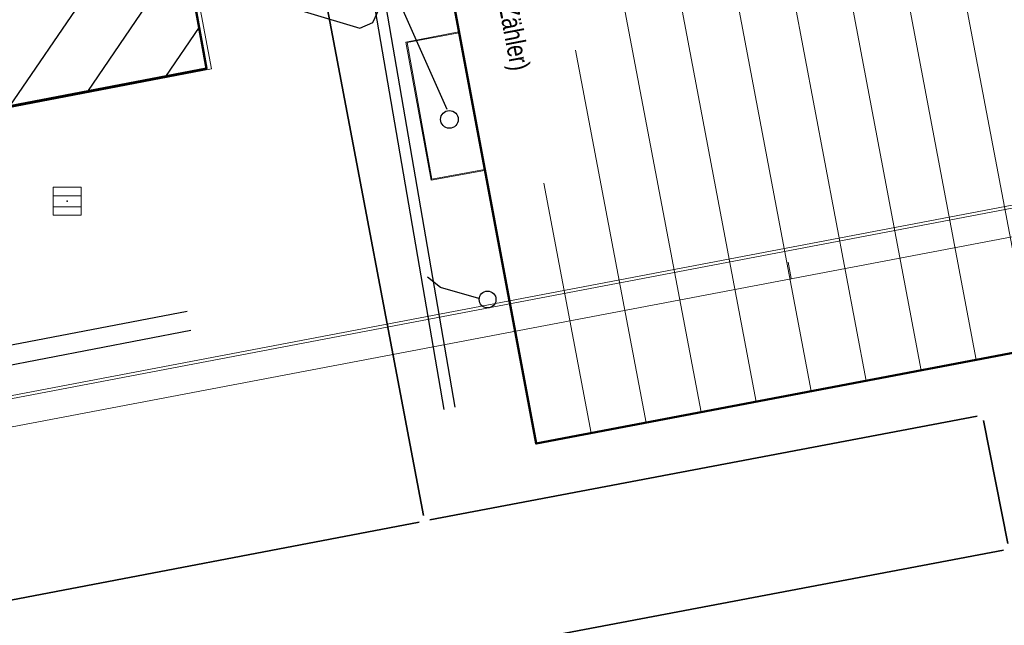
# Model space of a CAD drawing. Extents: x 3503752 to 3504470, y 5375172 to 5375556.
# Tile 23 of 77: x 3504264 to 3504282, y 5375370 to 5375381. Entities that reach past the tile are written whole.
import ezdxf

# ---------------------------------------------------------------- set-up
doc = ezdxf.new("R2010")
doc.units = 0
doc.header["$MEASUREMENT"] = 0
for name, color, linetype in [('4WB_DB-KANAL', 7, 'Continuous'), ('_4WP_ALLGEMEIN', 7, 'Continuous'), ('_4WP_DB_KAB_ABBR', 7, 'Continuous'), ('_OST_1__CLIPPING', 7, 'Continuous'), ('AUSSCHNITT_OST_1', 7, 'Continuous'), ('K_FLURSTUECKE', 7, 'Continuous'), ('K_GEBAEUDE', 7, 'Continuous'), ('K_SCHRAFFUR', 7, 'Continuous'), ('PUNKTHOEHENATTDEF', 7, 'Continuous'), ('PUNKTNUMMERNATTDEF', 7, 'Continuous'), ('PUNKTSPEZIFIKATION', 7, 'Continuous'), ('V_GEB_UDE', 7, 'Continuous'), ('V_SAB', 7, 'Continuous'), ('V_TREPPE', 7, 'Continuous')]:
    doc.layers.add(name, color=color, linetype=linetype)
doc.styles.add('358', font='TXT', dxfattribs={"width": 0.8, "height": 0.35})

# ---------------------------------------------------------------- blocks, each defined once
blk = doc.blocks.new('_X70')
at = {"color": 252, "linetype": 'Continuous', "lineweight": 25}
for p, q in [((14.879, -1.93), (12.003, -6.152)), ((15.132, -3.334), (13.394, -5.886)), ((15.386, -4.738), (14.785, -5.62))]:
    blk.add_line(p, q, dxfattribs=at)
blk = doc.blocks.new('_X75')
at = {"color": 252, "linetype": 'Continuous', "lineweight": 13}
for p, q in [((8.815, 1.675), (11.052, -10.13)), ((7.833, 1.488), (10.069, -10.316)), ((6.85, 1.301), (9.087, -10.503)), ((5.868, 1.115), (8.105, -10.69)), ((4.885, 0.928), (7.122, -10.877)), ((3.903, 0.741), (6.14, -11.063)), ((2.92, 0.555), (5.157, -11.25)), ((2.915, -4.789), (4.175, -11.437)), ((2.348, -7.165), (3.192, -11.623)), ((2.21, -11.81), (2.21, -11.81))]:
    blk.add_line(p, q, dxfattribs=at)
blk = doc.blocks.new('PUNKT')
blk.add_point((0, 0))
at = {"layer": 'PUNKTHOEHENATTDEF', "linetype": 'Continuous', "flags": 1}
blk.add_attdef('PUNKTHOEHE', (1, -0.5), '', height=0.8, dxfattribs=at)
at = {"layer": 'PUNKTNUMMERNATTDEF', "linetype": 'Continuous', "flags": 1}
blk.add_attdef('PUNKTNUMMER', (1, 0.5), '', height=0.8, dxfattribs=at)
at = {"layer": 'PUNKTSPEZIFIKATION', "linetype": 'Continuous', "flags": 1}
blk.add_attdef('PUNKTSPEZIFIKATION', (1, -1.5), '', height=0.8, dxfattribs=at)
blk = doc.blocks.new('932M')
at = {"color": 7, "linetype": 'Continuous', "lineweight": 18}
for p, q in [((-0.25, 0.25), (-0.25, 0)), ((-0.25, 0.25), (0.25, 0.25)), ((-0.011108, 0.25), (0.005569, 0.25)), ((0.25, 0.25), (0.25, 0)), ((-0.25, 0.094275), (0.25, 0.094275)), ((-0.25, 0), (-0.25, -0.25)), ((0.25, 0), (0.25, -0.25)), ((-0.25, -0.098624), (0.25, -0.098624)), ((-0.25, -0.25), (0.25, -0.25)), ((-0.011108, -0.25), (0.005569, -0.25))]:
    blk.add_line(p, q, dxfattribs=at)

msp = doc.modelspace()

# ---------------------------------------------------------------- linework, layer by layer
at = {"layer": '4WB_DB-KANAL', "color": 7, "linetype": 'Continuous', "lineweight": 25}
for points in [[(3504271.711, 5375374.166), (3504269.758, 5375385.507), (3504270.8, 5375387.372), (3504273.245, 5375388.504)], [(3504271.906, 5375374.21), (3504269.967, 5375385.471), (3504270.942, 5375387.218), (3504273.305, 5375388.306)], [(3504267.402, 5375381.816), (3504270.208, 5375380.97), (3504270.436, 5375381.075), (3504270.558, 5375381.327)], [(3504271.763, 5375379.519), (3504270.858, 5375381.562), (3504270.5, 5375381.796)], [(3504272.331, 5375376.148), (3504271.648, 5375376.348), (3504271.411, 5375376.527)]]:
    msp.add_lwpolyline(points, dxfattribs=at)
for centre, radius in [((3504271.805, 5375379.345), 0.158), ((3504272.486, 5375376.13), 0.15)]:
    msp.add_circle(centre, radius, dxfattribs=at)
at = {"layer": '_4WP_DB_KAB_ABBR', "color": 250, "linetype": 'Continuous', "lineweight": 25}
for p, q in [((3504244.858, 5375371.659), (3504267.126, 5375375.926)), ((3504244.858, 5375371.659), (3504267.126, 5375375.926)), ((3504244.912, 5375371.313), (3504267.192, 5375375.582)), ((3504244.912, 5375371.313), (3504267.192, 5375375.582))]:
    msp.add_line(p, q, dxfattribs=at)
at = {"layer": '_OST_1__CLIPPING', "color": 7, "linetype": 'Continuous', "lineweight": 13}
msp.add_line((3504332.77, 5375387.492), (3504220.382, 5375366.127), dxfattribs=at)
at = {"layer": 'AUSSCHNITT_OST_1', "color": 7, "linetype": 'Continuous', "lineweight": 13}
for p, q in [((3504350.02, 5375390.721), (3504220.343, 5375366.068)), ((3504350.605, 5375390.323), (3504217.98, 5375365.11)), ((3504277.907, 5375376.503), (3504277.851, 5375376.797))]:
    msp.add_line(p, q, dxfattribs=at)
at = {"layer": 'K_FLURSTUECKE', "color": 252, "linetype": 'Continuous', "lineweight": 35}
for p, q in [((3504266.409, 5375398.292), (3504271.341, 5375372.278)), ((3504271.341, 5375372.278), (3504266.409, 5375398.292)), ((3504266.409, 5375398.292), (3504271.341, 5375372.278)), ((3504271.341, 5375372.278), (3504266.409, 5375398.292)), ((3504281.222, 5375374.051), (3504271.458, 5375372.199)), ((3504281.222, 5375374.051), (3504271.458, 5375372.199)), ((3504281.771, 5375371.778), (3504281.339, 5375373.972)), ((3504281.771, 5375371.778), (3504281.339, 5375373.972)), ((3504271.262, 5375372.161), (3504245.488, 5375367.229)), ((3504271.262, 5375372.161), (3504245.488, 5375367.229)), ((3504245.938, 5375364.899), (3504281.692, 5375371.661)), ((3504245.938, 5375364.899), (3504281.692, 5375371.661))]:
    msp.add_line(p, q, dxfattribs=at)
at = {"layer": 'K_GEBAEUDE', "color": 252, "linetype": 'Continuous', "lineweight": 50}
for points in [[(3504271.14, 5375385.37), (3504287.3, 5375388.44), (3504306.76, 5375392.14), (3504309.44, 5375392.65), (3504311.66, 5375380.83), (3504307.51, 5375380.04), (3504286.4, 5375376.04), (3504273.35, 5375373.56), (3504271.14, 5375385.37)], [(3504271.14, 5375385.37), (3504287.3, 5375388.44), (3504306.76, 5375392.14), (3504309.44, 5375392.65), (3504311.66, 5375380.83), (3504307.51, 5375380.04), (3504286.4, 5375376.04), (3504273.35, 5375373.56), (3504271.14, 5375385.37)], [(3504251.95, 5375385.73), (3504260.41, 5375387.32), (3504260.27, 5375388.06), (3504265.87, 5375389.11), (3504267.47, 5375380.25), (3504261.87, 5375379.18), (3504261.73, 5375379.92), (3504253.29, 5375378.3), (3504253.43, 5375377.56), (3504247.83, 5375376.49), (3504246.14, 5375385.4), (3504251.82, 5375386.47), (3504251.95, 5375385.73)], [(3504251.95, 5375385.73), (3504260.41, 5375387.32), (3504260.27, 5375388.06), (3504265.87, 5375389.11), (3504267.47, 5375380.25), (3504261.87, 5375379.18), (3504261.73, 5375379.92), (3504253.29, 5375378.3), (3504253.43, 5375377.56), (3504247.83, 5375376.49), (3504246.14, 5375385.4), (3504251.82, 5375386.47), (3504251.95, 5375385.73)]]:
    msp.add_lwpolyline(points, dxfattribs=at)
at = {"layer": 'V_GEB_UDE', "color": 250, "linetype": 'Continuous', "lineweight": 13}
for p, q in [((3504267.559, 5375380.244, 322.32), (3504265.86, 5375389.186, 321.638)), ((3504247.758, 5375376.457, 322.18), (3504267.559, 5375380.244, 322.32))]:
    msp.add_line(p, q, dxfattribs=at)
at = {"layer": 'V_TREPPE', "color": 250, "linetype": 'Continuous', "lineweight": 13}
msp.add_polyline3d([(3504271.974, 5375380.89, 322.414), (3504271.05, 5375380.714, 322.412), (3504271.493, 5375378.28, 322.425), (3504272.428, 5375378.449, 322.428), (3504272.43, 5375378.434, 322.319), (3504271.48, 5375378.258, 322.281), (3504271.026, 5375380.722, 322.269), (3504271.971, 5375380.907, 322.305), (3504271.974, 5375380.89, 322.414)], dxfattribs=at)

# ---------------------------------------------------------------- block references
at = {"layer": 'K_GEBAEUDE'}
msp.add_blockref('_X70', (3504251.95, 5375385.73), dxfattribs=at)
at = {"layer": 'K_GEBAEUDE', "color": 252}
msp.add_blockref('PUNKT', (3504267.47, 5375380.25), dxfattribs=at)
msp.add_blockref('PUNKT', (3504267.47, 5375380.25), dxfattribs=at)
at = {"layer": 'K_SCHRAFFUR'}
msp.add_blockref('_X75', (3504271.14, 5375385.37), dxfattribs=at)
at = {"layer": 'V_SAB', "color": 7}
for name, p in [('932M', (3504264.983, 5375377.884)), ('PUNKT', (3504264.983, 5375377.884, 322.267))]:
    msp.add_blockref(name, p, dxfattribs=at)

# ---------------------------------------------------------------- texts
at = {"layer": '_4WP_ALLGEMEIN', "color": 190, "linetype": 'Continuous', "style": '358', "width": 0.8}
msp.add_text('KVS Bel. 1 (Gr. 1, mit Zähler)', height=0.35, rotation=280.7566, dxfattribs=at).set_placement((3504271.998, 5375384.975))

doc.saveas('drawing.dxf')
